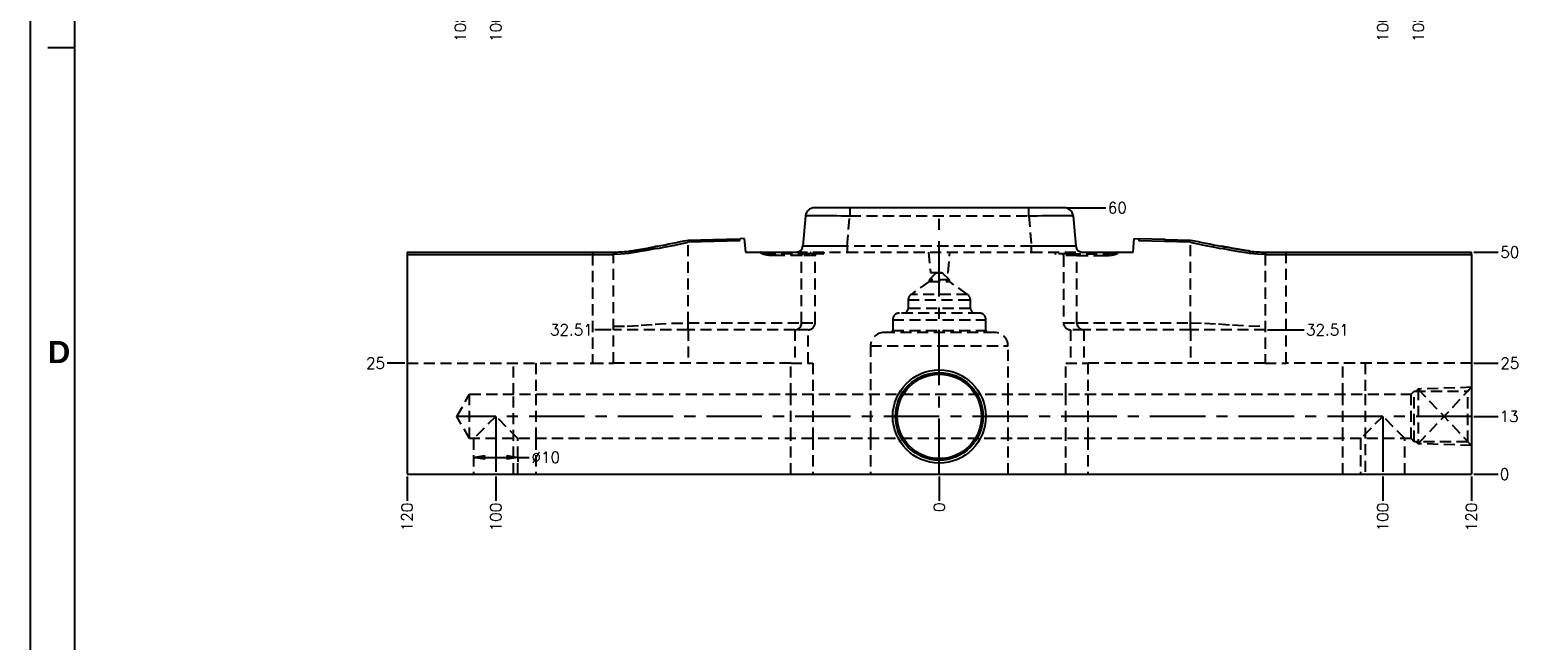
# Model space of a CAD drawing. Extents: x 2651 to 11825, y -3833 to 1075.
# Tile 8 of 256: x 2651 to 2991, y -3421 to -3283. Entities that reach past the tile are written whole.
import ezdxf

# ---------------------------------------------------------------- set-up
doc = ezdxf.new("R2010")
doc.units = 0
doc.header["$LTSCALE"] = 10
doc.linetypes.add('CENTER', pattern=[2, 1.25, -0.25, 0.25, -0.25])
doc.linetypes.add('HIDDEN', pattern=[0.375, 0.25, -0.125])
doc.layers.get('0').update_dxf_attribs({"linetype": 'CONTINUOUS'})
doc.layers.get('Defpoints').update_dxf_attribs({"linetype": 'CONTINUOUS'})
for name, color, linetype in [('BOX', 4, 'CONTINUOUS'), ('CEN', 1, 'CENTER'), ('COOL', 150, 'HIDDEN'), ('DIM', 3, 'CONTINUOUS'), ('LAYER_100', 7, 'CONTINUOUS')]:
    doc.layers.add(name, color=color, linetype=linetype)
doc.styles.get("Standard").update_dxf_attribs({"font": 'romans.shx'})
doc.dimstyles.new('1-1', dxfattribs={"dimtxt": 2.5, "dimasz": 2.5, "dimexe": 1, "dimexo": 0.5, "dimtad": 0, "dimrnd": 1.38778e-17, "dimzin": 9, "dimdsep": 46, "dimtxsty": 'Standard', "dimblk": 'CLOSED', "dimcen": 0, "dimclrd": 3, "dimclre": 3, "dimclrt": 3, "dimazin": 2, "dimtfac": 0.75, "dimtofl": 0, "dimtmove": 0, "dimatfit": 3, "dimfxl": 0, "dimtolj": 1, "dimarcsym": 0})

# ---------------------------------------------------------------- blocks, each defined once
blk = doc.blocks.new('*D560')
at = {"layer": 'Defpoints', "color": 0}
for p in [(2855.68, -3173.36), (2955.68, -3254.36), (2955.68, -3279.13)]:
    blk.add_point(p, dxfattribs=at)
at = {"layer": 'DIM', "color": 3, "lineweight": -2}
blk.add_line((2955.68, -3254.86), (2955.68, -3279.13), dxfattribs=at)
at = {"layer": 'DIM', "color": 3, "insert": (2955.68, -3282.8), "char_height": 2.5, "attachment_point": 5, "rotation": 90}
blk.add_mtext('\\A1;100', dxfattribs=at)
blk = doc.blocks.new('_Closed')
at = {"color": 0, "linetype": 'ByBlock', "lineweight": -2}
for p, q in [((-1, 0.17), (0, 0)), ((-1, 0.17), (-1, -0.17)), ((0, 0), (-1, -0.17)), ((0, 0), (-1, 0))]:
    blk.add_line(p, q, dxfattribs=at)
blk = doc.blocks.new('*D561')
at = {"layer": 'Defpoints', "color": 0}
for p in [(2855.68, -3173.36), (2963.68, -3234.08), (2963.68, -3279.13)]:
    blk.add_point(p, dxfattribs=at)
at = {"layer": 'DIM', "color": 3, "lineweight": -2}
blk.add_line((2963.68, -3234.58), (2963.68, -3279.13), dxfattribs=at)
at = {"layer": 'DIM', "color": 3, "insert": (2963.68, -3282.8), "char_height": 2.5, "attachment_point": 5, "rotation": 90}
blk.add_mtext('\\A1;108', dxfattribs=at)
blk = doc.blocks.new('*D563')
at = {"layer": 'Defpoints', "color": 0}
for p in [(2855.68, -3173.36), (2755.68, -3254.36), (2755.68, -3279.13)]:
    blk.add_point(p, dxfattribs=at)
at = {"layer": 'DIM', "color": 3, "lineweight": -2}
blk.add_line((2755.68, -3254.86), (2755.68, -3279.13), dxfattribs=at)
at = {"layer": 'DIM', "color": 3, "insert": (2755.68, -3282.8), "char_height": 2.5, "attachment_point": 5, "rotation": 90}
blk.add_mtext('\\A1;100', dxfattribs=at)
blk = doc.blocks.new('*D564')
at = {"layer": 'Defpoints', "color": 0}
for p in [(2855.68, -3173.36), (2747.68, -3234.08), (2747.68, -3279.13)]:
    blk.add_point(p, dxfattribs=at)
at = {"layer": 'DIM', "color": 3, "lineweight": -2}
blk.add_line((2747.68, -3234.58), (2747.68, -3279.13), dxfattribs=at)
at = {"layer": 'DIM', "color": 3, "insert": (2747.68, -3282.8), "char_height": 2.5, "attachment_point": 5, "rotation": 90}
blk.add_mtext('\\A1;108', dxfattribs=at)
blk = doc.blocks.new('*D570')
at = {"layer": 'Defpoints', "color": 0}
for p in [(2855.68, -3383.36), (2855.68, -3383.36), (2855.68, -3389.36)]:
    blk.add_point(p, dxfattribs=at)
at = {"layer": 'DIM', "color": 3, "lineweight": -2}
blk.add_line((2855.68, -3383.86), (2855.68, -3389.36), dxfattribs=at)
at = {"layer": 'DIM', "color": 3, "insert": (2855.68, -3390.82), "char_height": 2.5, "attachment_point": 5, "rotation": 90}
blk.add_mtext('\\A1;0', dxfattribs=at)
blk = doc.blocks.new('*D571')
at = {"layer": 'Defpoints', "color": 0}
for p in [(2755.68, -3383.36), (2855.68, -3383.36), (2755.68, -3389.36)]:
    blk.add_point(p, dxfattribs=at)
at = {"layer": 'DIM', "color": 3, "lineweight": -2}
blk.add_line((2755.68, -3383.86), (2755.68, -3389.36), dxfattribs=at)
at = {"layer": 'DIM', "color": 3, "insert": (2755.68, -3393.02), "char_height": 2.5, "attachment_point": 5, "rotation": 90}
blk.add_mtext('\\A1;100', dxfattribs=at)
blk = doc.blocks.new('*D572')
at = {"layer": 'Defpoints', "color": 0}
for p in [(2735.68, -3383.36), (2855.68, -3383.36), (2735.68, -3389.36)]:
    blk.add_point(p, dxfattribs=at)
at = {"layer": 'DIM', "color": 3, "lineweight": -2}
blk.add_line((2735.68, -3383.86), (2735.68, -3389.36), dxfattribs=at)
at = {"layer": 'DIM', "color": 3, "insert": (2735.68, -3393.02), "char_height": 2.5, "attachment_point": 5, "rotation": 90}
blk.add_mtext('\\A1;120', dxfattribs=at)
blk = doc.blocks.new('*D573')
at = {"layer": 'Defpoints', "color": 0}
for p in [(2855.68, -3383.36), (2955.68, -3383.36), (2955.68, -3389.36)]:
    blk.add_point(p, dxfattribs=at)
at = {"layer": 'DIM', "color": 3, "lineweight": -2}
blk.add_line((2955.68, -3383.86), (2955.68, -3389.36), dxfattribs=at)
at = {"layer": 'DIM', "color": 3, "insert": (2955.68, -3393.02), "char_height": 2.5, "attachment_point": 5, "rotation": 90}
blk.add_mtext('\\A1;100', dxfattribs=at)
blk = doc.blocks.new('*D574')
at = {"layer": 'Defpoints', "color": 0}
for p in [(2855.68, -3383.36), (2975.68, -3383.36), (2975.68, -3389.36)]:
    blk.add_point(p, dxfattribs=at)
at = {"layer": 'DIM', "color": 3, "lineweight": -2}
blk.add_line((2975.68, -3383.86), (2975.68, -3389.36), dxfattribs=at)
at = {"layer": 'DIM', "color": 3, "insert": (2975.68, -3393.02), "char_height": 2.5, "attachment_point": 5, "rotation": 90}
blk.add_mtext('\\A1;120', dxfattribs=at)
blk = doc.blocks.new('*D575')
at = {"layer": 'Defpoints', "color": 0}
for p in [(2855.68, -3383.36), (2975.68, -3383.36), (2981.68, -3383.36)]:
    blk.add_point(p, dxfattribs=at)
at = {"layer": 'DIM', "color": 3, "lineweight": -2}
blk.add_line((2976.18, -3383.36), (2981.68, -3383.36), dxfattribs=at)
at = {"layer": 'DIM', "color": 3, "insert": (2983.14, -3383.36), "char_height": 2.5, "attachment_point": 5}
blk.add_mtext('\\A1;0', dxfattribs=at)
blk = doc.blocks.new('*D576')
at = {"layer": 'Defpoints', "color": 0}
for p in [(2975.68, -3370.36), (2981.68, -3370.36), (2855.68, -3383.36)]:
    blk.add_point(p, dxfattribs=at)
at = {"layer": 'DIM', "color": 3, "lineweight": -2}
blk.add_line((2976.18, -3370.36), (2981.68, -3370.36), dxfattribs=at)
at = {"layer": 'DIM', "color": 3, "insert": (2984.15, -3370.36), "char_height": 2.5, "attachment_point": 5}
blk.add_mtext('\\A1;13', dxfattribs=at)
blk = doc.blocks.new('*D577')
at = {"layer": 'Defpoints', "color": 0}
for p in [(2975.68, -3358.36), (2981.68, -3358.36), (2855.68, -3383.36)]:
    blk.add_point(p, dxfattribs=at)
at = {"layer": 'DIM', "color": 3, "lineweight": -2}
blk.add_line((2976.18, -3358.36), (2981.68, -3358.36), dxfattribs=at)
at = {"layer": 'DIM', "color": 3, "insert": (2984.33, -3358.36), "char_height": 2.5, "attachment_point": 5}
blk.add_mtext('\\A1;25', dxfattribs=at)
blk = doc.blocks.new('*D578')
at = {"layer": 'Defpoints', "color": 0}
for p in [(2975.68, -3333.36), (2981.68, -3333.36), (2855.68, -3383.36)]:
    blk.add_point(p, dxfattribs=at)
at = {"layer": 'DIM', "color": 3, "lineweight": -2}
blk.add_line((2976.18, -3333.36), (2981.68, -3333.36), dxfattribs=at)
at = {"layer": 'DIM', "color": 3, "insert": (2984.33, -3333.36), "char_height": 2.5, "attachment_point": 5}
blk.add_mtext('\\A1;50', dxfattribs=at)
blk = doc.blocks.new('*D579')
at = {"layer": 'Defpoints', "color": 0}
for p in [(2929.18, -3350.85), (2937.93, -3350.85), (2855.68, -3383.36)]:
    blk.add_point(p, dxfattribs=at)
at = {"layer": 'DIM', "color": 3, "lineweight": -2}
blk.add_line((2929.68, -3350.85), (2937.93, -3350.85), dxfattribs=at)
at = {"layer": 'DIM', "color": 3, "insert": (2943.2, -3350.85), "char_height": 2.5, "attachment_point": 5}
blk.add_mtext('\\A1;32.51', dxfattribs=at)
blk = doc.blocks.new('*D580')
at = {"layer": 'Defpoints', "color": 0}
for p in [(2883.85, -3323.36), (2893.24, -3323.36), (2855.68, -3383.36)]:
    blk.add_point(p, dxfattribs=at)
at = {"layer": 'DIM', "color": 3, "lineweight": -2}
blk.add_line((2884.35, -3323.36), (2893.24, -3323.36), dxfattribs=at)
at = {"layer": 'DIM', "color": 3, "insert": (2895.83, -3323.36), "char_height": 2.5, "attachment_point": 5}
blk.add_mtext('\\A1;60', dxfattribs=at)
blk = doc.blocks.new('*D581')
at = {"layer": 'Defpoints', "color": 0}
for p in [(2731.22, -3358.36), (2735.68, -3358.36), (2855.68, -3383.36)]:
    blk.add_point(p, dxfattribs=at)
at = {"layer": 'DIM', "color": 3, "lineweight": -2}
blk.add_line((2735.18, -3358.36), (2731.22, -3358.36), dxfattribs=at)
at = {"layer": 'DIM', "color": 3, "insert": (2728.57, -3358.36), "char_height": 2.5, "attachment_point": 5}
blk.add_mtext('\\A1;25', dxfattribs=at)
blk = doc.blocks.new('*D582')
at = {"layer": 'Defpoints', "color": 0}
for p in [(2777.99, -3350.85), (2782.19, -3350.85), (2855.68, -3383.36)]:
    blk.add_point(p, dxfattribs=at)
at = {"layer": 'DIM', "color": 3, "lineweight": -2}
blk.add_line((2781.69, -3350.85), (2777.99, -3350.85), dxfattribs=at)
at = {"layer": 'DIM', "color": 3, "insert": (2772.73, -3350.85), "char_height": 2.5, "attachment_point": 5}
blk.add_mtext('\\A1;32.51', dxfattribs=at)
blk = doc.blocks.new('*D583')
at = {"layer": 'Defpoints', "color": 0}
for p in [(2750.68, -3379.36), (2750.68, -3379.58), (2760.68, -3379.36)]:
    blk.add_point(p, dxfattribs=at)
at = {"layer": 'DIM', "color": 3, "lineweight": -2}
for p, q in [((2750.68, -3379.86), (2750.68, -3380.58)), ((2753.18, -3379.58), (2758.18, -3379.58)), ((2760.68, -3379.58), (2763.18, -3379.58)), ((2760.68, -3379.86), (2760.68, -3380.58))]:
    blk.add_line(p, q, dxfattribs=at)
at = {"layer": 'DIM', "color": 3, "lineweight": -2, "xscale": 2.5, "yscale": 2.5, "zscale": 2.5, "rotation": 180}
blk.add_blockref('_Closed', (2750.68, -3379.58), dxfattribs=at)
at = {"layer": 'DIM', "color": 3, "lineweight": -2, "xscale": 2.5, "yscale": 2.5, "zscale": 2.5}
blk.add_blockref('_Closed', (2760.68, -3379.58), dxfattribs=at)
at = {"layer": 'DIM', "color": 3, "insert": (2766.96, -3379.58), "char_height": 2.5, "attachment_point": 5}
blk.add_mtext('\\A1;%%c10', dxfattribs=at)
blk = doc.blocks.new('dg')
at = {"color": 4}
blk.add_line((10, 546), (4, 546), dxfattribs=at)
at = {"layer": 'BOX', "color": 3}
for points in [[(0, 0), (1140, 0), (1140, 820), (0, 820)], [(10, 10), (1130, 10), (1130, 810), (10, 810)]]:
    blk.add_lwpolyline(points, close=True, dxfattribs=at)
at = {"color": 4, "insert": (4, 480), "char_height": 5, "attachment_point": 1}
blk.add_mtext_dynamic_manual_height_columns('{\\fArial|b1|i0|c0|p34;\\C6;D}', width=6, gutter_width=12.5, heights=[0], dxfattribs=at)

msp = doc.modelspace()

# ---------------------------------------------------------------- linework, layer by layer
at = {"layer": 'CEN'}
msp.add_line((2855.684, -3383.358), (2855.684, -3323.358), dxfattribs=at)
at = {"layer": 'COOL'}
for p, q in [((2749.783, -3375.358), (2749.783, -3365.358)), ((2755.684, -3370.358), (2750.684, -3375.358)), ((2760.684, -3375.358), (2755.684, -3370.358)), ((2955.684, -3370.358), (2950.684, -3375.358)), ((2960.684, -3375.358), (2955.684, -3370.358)), ((2750.684, -3375.358), (2750.684, -3383.358)), ((2760.684, -3383.358), (2760.684, -3375.358)), ((2950.684, -3375.358), (2950.684, -3383.358)), ((2960.684, -3383.358), (2960.684, -3375.358))]:
    msp.add_line(p, q, dxfattribs=at)
at = {"layer": 'COOL', "color": 1, "linetype": 'CENTER'}
for p, q in [((2975.684, -3370.358), (2746.896, -3370.358)), ((2755.684, -3370.358), (2755.684, -3383.358)), ((2955.684, -3370.358), (2955.684, -3383.358))]:
    msp.add_line(p, q, dxfattribs=at)
at = {"layer": 'COOL'}
for points in [[(2962.09, -3375.358), (2749.783, -3375.358), (2746.896, -3370.358), (2749.783, -3365.358), (2962.09, -3365.358)], [(2962.79, -3376.058), (2962.09, -3375.358), (2962.09, -3365.358), (2962.79, -3364.658)], [(2974.834, -3376.058), (2962.79, -3376.058), (2962.79, -3364.658), (2974.834, -3364.658)], [(2975.684, -3363.808), (2963.684, -3364.211), (2963.237, -3364.658)], [(2975.684, -3376.908), (2963.684, -3364.211), (2963.684, -3376.505), (2975.684, -3363.808)], [(2975.684, -3376.908), (2974.834, -3376.058), (2974.834, -3364.658), (2975.684, -3363.808)], [(2975.684, -3376.908), (2963.684, -3376.505), (2963.237, -3376.058)]]:
    msp.add_lwpolyline(points, dxfattribs=at)
at = {"layer": 'LAYER_100', "color": 0, "linetype": 'Continuous'}
for p, q in [((2883.851, -3323.358), (2827.517, -3323.358)), ((2825.524, -3325.184), (2824.929, -3331.989)), ((2885.844, -3325.184), (2886.439, -3331.989)), ((2799.032, -3330.635), (2804.671, -3330.487)), ((2810.671, -3330.83), (2799.091, -3331.133)), ((2804.671, -3330.507), (2810.671, -3330.35)), ((2804.671, -3330.487), (2804.671, -3330.987)), ((2811.719, -3330.302), (2810.671, -3330.33)), ((2810.671, -3330.83), (2810.671, -3330.33)), ((2811.719, -3330.302), (2811.986, -3333.358)), ((2899.382, -3333.358), (2899.65, -3330.302)), ((2899.65, -3330.302), (2900.697, -3330.33)), ((2900.697, -3330.33), (2900.697, -3330.83)), ((2906.697, -3330.507), (2900.697, -3330.35)), ((2912.278, -3331.133), (2900.697, -3330.83)), ((2906.697, -3330.487), (2912.336, -3330.635)), ((2906.697, -3330.987), (2906.697, -3330.487)), ((2735.684, -3333.358), (2782.192, -3333.358)), ((2735.684, -3333.358), (2735.684, -3333.858)), ((2735.684, -3333.858), (2735.684, -3383.358)), ((2735.684, -3333.858), (2782.192, -3333.858)), ((2785.568, -3333.137), (2785.568, -3333.641)), ((2792.118, -3332.022), (2791.568, -3332.122)), ((2791.568, -3332.631), (2791.568, -3332.122)), ((2811.986, -3333.358), (2823.435, -3333.358)), ((2887.933, -3333.358), (2899.382, -3333.358)), ((2919.8, -3332.122), (2919.25, -3332.022)), ((2919.8, -3332.122), (2919.8, -3332.631)), ((2925.8, -3333.641), (2925.8, -3333.137)), ((2929.176, -3333.358), (2975.684, -3333.358)), ((2929.176, -3333.858), (2975.684, -3333.858)), ((2975.684, -3333.858), (2975.684, -3333.358)), ((2975.684, -3333.858), (2975.684, -3383.358)), ((2735.684, -3383.358), (2975.684, -3383.358))]:
    msp.add_line(p, q, dxfattribs=at)
at = {"layer": 'LAYER_100', "color": 6, "linetype": 'HIDDEN'}
for p, q in [((2835.486, -3323.358), (2835.486, -3325.184)), ((2875.882, -3325.184), (2875.882, -3323.358)), ((2834.891, -3331.989), (2835.486, -3325.184)), ((2835.486, -3325.184), (2875.882, -3325.184)), ((2875.882, -3325.184), (2876.477, -3331.989)), ((2799.032, -3349.291), (2799.032, -3330.635)), ((2912.336, -3349.291), (2912.336, -3330.635)), ((2777.453, -3333.358), (2777.453, -3333.858)), ((2777.453, -3333.858), (2777.453, -3358.358)), ((2782.192, -3333.858), (2782.192, -3333.358)), ((2782.192, -3358.358), (2782.192, -3333.858)), ((2824.636, -3334.135), (2818.545, -3334.135)), ((2826.3, -3333.747), (2818.838, -3333.747)), ((2823.435, -3333.358), (2834.891, -3333.358)), ((2827.677, -3334.135), (2824.636, -3334.135)), ((2824.636, -3349.291), (2824.636, -3334.135)), ((2829.361, -3333.747), (2826.3, -3333.747)), ((2827.677, -3349.291), (2827.677, -3334.135)), ((2834.891, -3331.989), (2834.891, -3333.358)), ((2876.477, -3331.989), (2834.891, -3331.989)), ((2834.891, -3333.358), (2876.477, -3333.358)), ((2853.28, -3333.358), (2853.684, -3337.978)), ((2857.684, -3337.978), (2858.088, -3333.358)), ((2876.477, -3333.358), (2876.477, -3331.989)), ((2876.477, -3333.358), (2887.933, -3333.358)), ((2885.068, -3333.747), (2882.007, -3333.747)), ((2886.732, -3334.135), (2883.691, -3334.135)), ((2883.691, -3334.135), (2883.691, -3349.291)), ((2885.068, -3333.747), (2892.53, -3333.747)), ((2886.732, -3334.135), (2892.823, -3334.135)), ((2886.732, -3349.291), (2886.732, -3334.135)), ((2929.176, -3333.358), (2929.176, -3333.858)), ((2929.176, -3333.858), (2929.176, -3358.358)), ((2933.915, -3333.858), (2933.915, -3333.358)), ((2933.915, -3358.358), (2933.915, -3333.858)), ((2854.934, -3338.078), (2853.409, -3339.603)), ((2853.684, -3337.978), (2857.684, -3337.978)), ((2854.934, -3337.978), (2854.934, -3338.078)), ((2856.434, -3338.078), (2854.934, -3338.078)), ((2856.434, -3338.078), (2856.434, -3337.978)), ((2857.959, -3339.603), (2856.434, -3338.078)), ((2853.409, -3340.001), (2849.319, -3342.866)), ((2853.409, -3339.603), (2853.409, -3340.001)), ((2857.959, -3339.603), (2853.409, -3339.603)), ((2853.409, -3340.001), (2857.959, -3340.001)), ((2857.959, -3340.001), (2857.959, -3339.603)), ((2862.049, -3342.866), (2857.959, -3340.001)), ((2848.679, -3344.094), (2848.679, -3346.078)), ((2848.679, -3344.094), (2862.689, -3344.094)), ((2862.049, -3342.866), (2849.319, -3342.866)), ((2862.689, -3346.078), (2862.689, -3344.094)), ((2845.184, -3348.578), (2866.184, -3348.578)), ((2845.184, -3348.578), (2845.184, -3350.978)), ((2864.684, -3347.078), (2846.684, -3347.078)), ((2848.679, -3346.078), (2848.102, -3347.078)), ((2862.689, -3346.078), (2848.679, -3346.078)), ((2863.266, -3347.078), (2862.689, -3346.078)), ((2866.184, -3350.978), (2866.184, -3348.578)), ((2799.032, -3350.846), (2782.192, -3350.846)), ((2799.032, -3350.846), (2799.032, -3349.291)), ((2799.032, -3349.291), (2824.636, -3349.291)), ((2823.099, -3350.846), (2799.032, -3350.846)), ((2799.032, -3350.846), (2799.032, -3358.358)), ((2826.123, -3350.846), (2823.099, -3350.846)), ((2823.099, -3350.846), (2823.099, -3358.358)), ((2824.636, -3349.291), (2827.677, -3349.291)), ((2826.123, -3358.358), (2826.123, -3350.846)), ((2868.184, -3351.478), (2843.184, -3351.478)), ((2845.184, -3350.978), (2844.895, -3351.478)), ((2845.184, -3350.978), (2866.184, -3350.978)), ((2866.473, -3351.478), (2866.184, -3350.978)), ((2883.691, -3349.291), (2886.732, -3349.291)), ((2888.269, -3350.846), (2885.245, -3350.846)), ((2885.245, -3350.846), (2885.245, -3358.358)), ((2886.732, -3349.291), (2912.336, -3349.291)), ((2912.336, -3350.846), (2888.269, -3350.846)), ((2888.269, -3350.846), (2888.269, -3358.358)), ((2912.336, -3350.846), (2912.336, -3349.291)), ((2929.176, -3350.846), (2912.336, -3350.846)), ((2912.336, -3350.846), (2912.336, -3358.358)), ((2840.184, -3354.478), (2871.184, -3354.478)), ((2840.184, -3354.478), (2840.184, -3365.358)), ((2871.184, -3365.358), (2871.184, -3354.478)), ((2735.684, -3358.358), (2777.453, -3358.358)), ((2759.684, -3365.358), (2759.684, -3358.358)), ((2764.684, -3358.358), (2764.684, -3365.358)), ((2777.453, -3358.358), (2782.192, -3358.358)), ((2822.184, -3358.358), (2782.192, -3358.358)), ((2822.184, -3365.358), (2822.184, -3358.358)), ((2822.184, -3358.358), (2827.184, -3358.358)), ((2827.184, -3358.358), (2827.184, -3365.358)), ((2884.184, -3365.358), (2884.184, -3358.358)), ((2884.184, -3358.358), (2889.184, -3358.358)), ((2889.184, -3358.358), (2889.184, -3365.358)), ((2929.176, -3358.358), (2889.184, -3358.358)), ((2929.176, -3358.358), (2933.915, -3358.358)), ((2975.684, -3358.358), (2933.915, -3358.358)), ((2946.684, -3365.358), (2946.684, -3358.358)), ((2951.684, -3358.358), (2951.684, -3365.358)), ((2759.684, -3383.358), (2759.684, -3365.358)), ((2764.684, -3365.358), (2764.684, -3375.358)), ((2822.184, -3375.358), (2822.184, -3365.358)), ((2827.184, -3365.358), (2827.184, -3375.358)), ((2840.184, -3365.358), (2840.184, -3375.358)), ((2871.184, -3375.358), (2871.184, -3365.358)), ((2884.184, -3375.358), (2884.184, -3365.358)), ((2889.184, -3365.358), (2889.184, -3375.358)), ((2946.684, -3375.358), (2946.684, -3365.358)), ((2951.684, -3365.358), (2951.684, -3383.358)), ((2764.684, -3375.358), (2764.684, -3383.358)), ((2822.184, -3383.358), (2822.184, -3375.358)), ((2827.184, -3375.358), (2827.184, -3383.358)), ((2840.184, -3375.358), (2840.184, -3383.358)), ((2871.184, -3383.358), (2871.184, -3375.358)), ((2884.184, -3383.358), (2884.184, -3375.358)), ((2889.184, -3375.358), (2889.184, -3383.358)), ((2946.684, -3383.358), (2946.684, -3375.358))]:
    msp.add_line(p, q, dxfattribs=at)
for points in [[(2825.524, -3325.184, 0), (2825.573, -3325.168, 0), (2825.717, -3325.153, 0), (2825.955, -3325.141, 0), (2826.284, -3325.131, 0), (2826.702, -3325.123, 0), (2827.204, -3325.117, 0), (2827.787, -3325.114, 0), (2828.444, -3325.112, 0), (2829.169, -3325.114, 0), (2829.955, -3325.117, 0), (2830.794, -3325.123, 0), (2831.678, -3325.131, 0), (2832.598, -3325.141, 0), (2833.546, -3325.153, 0), (2834.511, -3325.168, 0), (2835.486, -3325.184, 0)], [(2875.882, -3325.184, 0), (2876.857, -3325.168, 0), (2877.823, -3325.153, 0), (2878.77, -3325.141, 0), (2879.691, -3325.131, 0), (2880.575, -3325.123, 0), (2881.414, -3325.117, 0), (2882.199, -3325.114, 0), (2882.924, -3325.112, 0), (2883.581, -3325.114, 0), (2884.164, -3325.117, 0), (2884.666, -3325.123, 0), (2885.084, -3325.131, 0), (2885.413, -3325.141, 0), (2885.651, -3325.153, 0), (2885.795, -3325.168, 0), (2885.844, -3325.184, 0)], [(2818.545, -3334.135, 0), (2818.125, -3334.128, 0), (2817.759, -3334.113, 0), (2817.344, -3334.08, 0), (2816.937, -3334.032, 0), (2816.78, -3334.009, 0), (2816.629, -3333.983, 0), (2816.484, -3333.956, 0), (2816.345, -3333.926, 0), (2816.213, -3333.895, 0), (2816.087, -3333.861, 0), (2815.972, -3333.826, 0), (2815.865, -3333.789, 0), (2815.767, -3333.752, 0), (2815.679, -3333.713, 0), (2815.601, -3333.673, 0), (2815.532, -3333.632, 0), (2815.501, -3333.611, 0), (2815.473, -3333.589, 0), (2815.447, -3333.567, 0), (2815.424, -3333.545, 0), (2815.403, -3333.523, 0), (2815.384, -3333.5, 0), (2815.372, -3333.483, 0), (2815.361, -3333.466, 0), (2815.352, -3333.448, 0), (2815.344, -3333.431, 0), (2815.338, -3333.416, 0), (2815.334, -3333.402, 0), (2815.33, -3333.387, 0), (2815.327, -3333.373, 0), (2815.326, -3333.358, 0)], [(2815.386, -3333.358, 0), (2815.387, -3333.361, 0), (2815.387, -3333.365, 0), (2815.388, -3333.368, 0), (2815.39, -3333.371, 0), (2815.391, -3333.375, 0), (2815.393, -3333.379, 0), (2815.396, -3333.383, 0), (2815.399, -3333.387, 0), (2815.402, -3333.391, 0), (2815.408, -3333.398, 0), (2815.416, -3333.405, 0), (2815.424, -3333.411, 0), (2815.432, -3333.418, 0), (2815.442, -3333.424, 0), (2815.465, -3333.438, 0), (2815.491, -3333.451, 0), (2815.521, -3333.464, 0), (2815.555, -3333.476, 0), (2815.592, -3333.489, 0), (2815.834, -3333.55, 0), (2816.165, -3333.606, 0), (2816.476, -3333.643, 0), (2816.684, -3333.663, 0), (2816.911, -3333.682, 0), (2817.155, -3333.698, 0), (2817.304, -3333.707, 0), (2817.465, -3333.715, 0), (2817.637, -3333.723, 0), (2817.82, -3333.73, 0), (2818.014, -3333.736, 0), (2818.311, -3333.742, 0), (2818.546, -3333.745, 0), (2818.721, -3333.746, 0), (2818.838, -3333.747, 0)], [(2818.838, -3333.747, 0), (2818.787, -3333.752, 0), (2818.738, -3333.77, 0), (2818.691, -3333.799, 0), (2818.65, -3333.837, 0), (2818.614, -3333.885, 0), (2818.584, -3333.941, 0), (2818.563, -3334.002, 0), (2818.55, -3334.068, 0), (2818.545, -3334.135, 0)], [(2825.02, -3333.747, 0), (2824.953, -3333.752, 0), (2824.888, -3333.77, 0), (2824.828, -3333.799, 0), (2824.773, -3333.837, 0), (2824.726, -3333.885, 0), (2824.687, -3333.941, 0), (2824.659, -3334.002, 0), (2824.642, -3334.068, 0), (2824.636, -3334.135, 0)], [(2834.891, -3331.989, 0), (2833.916, -3332.001, 0), (2832.95, -3332.011, 0), (2832.001, -3332.021, 0), (2831.079, -3332.028, 0), (2830.193, -3332.034, 0), (2829.352, -3332.039, 0), (2828.564, -3332.041, 0), (2827.838, -3332.042, 0), (2827.18, -3332.041, 0), (2826.597, -3332.039, 0), (2826.095, -3332.034, 0), (2825.678, -3332.028, 0), (2825.351, -3332.021, 0), (2825.116, -3332.011, 0), (2824.975, -3332.001, 0), (2824.929, -3331.989, 0)], [(2826.684, -3333.358, 0), (2826.683, -3333.39, 0), (2826.679, -3333.422, 0), (2826.672, -3333.455, 0), (2826.662, -3333.487, 0), (2826.651, -3333.516, 0), (2826.636, -3333.546, 0), (2826.619, -3333.574, 0), (2826.6, -3333.601, 0), (2826.579, -3333.625, 0), (2826.556, -3333.648, 0), (2826.531, -3333.669, 0), (2826.504, -3333.687, 0), (2826.476, -3333.703, 0), (2826.447, -3333.717, 0), (2826.416, -3333.728, 0), (2826.385, -3333.737, 0), (2826.363, -3333.741, 0), (2826.341, -3333.744, 0), (2826.321, -3333.746, 0), (2826.3, -3333.747, 0)], [(2886.439, -3331.989, 0), (2886.393, -3332.001, 0), (2886.252, -3332.011, 0), (2886.017, -3332.021, 0), (2885.69, -3332.028, 0), (2885.273, -3332.034, 0), (2884.771, -3332.039, 0), (2884.189, -3332.041, 0), (2883.531, -3332.042, 0), (2882.804, -3332.041, 0), (2882.016, -3332.039, 0), (2881.175, -3332.034, 0), (2880.289, -3332.028, 0), (2879.367, -3332.021, 0), (2878.418, -3332.011, 0), (2877.452, -3332.001, 0), (2876.477, -3331.989, 0)], [(2884.684, -3333.358, 0), (2884.685, -3333.388, 0), (2884.689, -3333.419, 0), (2884.695, -3333.449, 0), (2884.703, -3333.478, 0), (2884.713, -3333.507, 0), (2884.726, -3333.534, 0), (2884.741, -3333.561, 0), (2884.757, -3333.586, 0), (2884.776, -3333.61, 0), (2884.797, -3333.633, 0), (2884.819, -3333.653, 0), (2884.842, -3333.672, 0), (2884.868, -3333.689, 0), (2884.894, -3333.704, 0), (2884.921, -3333.717, 0), (2884.95, -3333.728, 0), (2884.979, -3333.736, 0), (2885.008, -3333.742, 0), (2885.038, -3333.745, 0), (2885.068, -3333.747, 0)], [(2886.348, -3333.747, 0), (2886.415, -3333.752, 0), (2886.48, -3333.77, 0), (2886.54, -3333.799, 0), (2886.595, -3333.837, 0), (2886.643, -3333.885, 0), (2886.681, -3333.941, 0), (2886.709, -3334.002, 0), (2886.727, -3334.068, 0), (2886.732, -3334.135, 0)], [(2895.982, -3333.358, 0), (2895.982, -3333.361, 0), (2895.981, -3333.365, 0), (2895.98, -3333.368, 0), (2895.978, -3333.371, 0), (2895.977, -3333.375, 0), (2895.975, -3333.379, 0), (2895.972, -3333.383, 0), (2895.969, -3333.387, 0), (2895.966, -3333.391, 0), (2895.96, -3333.398, 0), (2895.953, -3333.405, 0), (2895.945, -3333.411, 0), (2895.936, -3333.418, 0), (2895.926, -3333.424, 0), (2895.903, -3333.438, 0), (2895.877, -3333.451, 0), (2895.847, -3333.464, 0), (2895.813, -3333.476, 0), (2895.776, -3333.489, 0), (2895.534, -3333.55, 0), (2895.203, -3333.606, 0), (2894.892, -3333.643, 0), (2894.684, -3333.663, 0), (2894.458, -3333.682, 0), (2894.213, -3333.698, 0), (2894.064, -3333.707, 0), (2893.903, -3333.715, 0), (2893.731, -3333.723, 0), (2893.548, -3333.73, 0), (2893.354, -3333.736, 0), (2893.057, -3333.742, 0), (2892.822, -3333.745, 0), (2892.647, -3333.746, 0), (2892.53, -3333.747, 0)], [(2892.53, -3333.747, 0), (2892.581, -3333.752, 0), (2892.63, -3333.77, 0), (2892.677, -3333.799, 0), (2892.719, -3333.837, 0), (2892.755, -3333.885, 0), (2892.784, -3333.941, 0), (2892.805, -3334.002, 0), (2892.819, -3334.068, 0), (2892.823, -3334.135, 0)], [(2892.823, -3334.135, 0), (2893.243, -3334.128, 0), (2893.609, -3334.113, 0), (2894.024, -3334.08, 0), (2894.431, -3334.032, 0), (2894.588, -3334.009, 0), (2894.739, -3333.983, 0), (2894.884, -3333.956, 0), (2895.023, -3333.926, 0), (2895.155, -3333.895, 0), (2895.281, -3333.861, 0), (2895.397, -3333.826, 0), (2895.503, -3333.789, 0), (2895.601, -3333.752, 0), (2895.689, -3333.713, 0), (2895.767, -3333.673, 0), (2895.836, -3333.632, 0), (2895.867, -3333.611, 0), (2895.895, -3333.589, 0), (2895.921, -3333.567, 0), (2895.944, -3333.545, 0), (2895.965, -3333.523, 0), (2895.984, -3333.5, 0), (2895.996, -3333.483, 0), (2896.007, -3333.466, 0), (2896.016, -3333.448, 0), (2896.024, -3333.431, 0), (2896.03, -3333.416, 0), (2896.034, -3333.402, 0), (2896.038, -3333.387, 0), (2896.041, -3333.373, 0), (2896.043, -3333.358, 0)], [(2782.192, -3350.069, 0), (2785.335, -3349.997, 0), (2788.479, -3349.825, 0), (2791.622, -3349.61, 0), (2795.327, -3349.388, 0), (2799.032, -3349.291, 0)], [(2823.099, -3350.846, 0), (2823.366, -3350.822, 0), (2823.625, -3350.752, 0), (2823.868, -3350.638, 0), (2824.087, -3350.482, 0), (2824.276, -3350.291, 0), (2824.43, -3350.069, 0), (2824.543, -3349.823, 0), (2824.612, -3349.561, 0), (2824.636, -3349.291, 0)], [(2888.269, -3350.846, 0), (2888.002, -3350.822, 0), (2887.743, -3350.752, 0), (2887.501, -3350.638, 0), (2887.281, -3350.482, 0), (2887.092, -3350.291, 0), (2886.938, -3350.069, 0), (2886.825, -3349.823, 0), (2886.756, -3349.561, 0), (2886.732, -3349.291, 0)], [(2912.336, -3349.291, 0), (2915.48, -3349.363, 0), (2918.623, -3349.535, 0), (2921.767, -3349.75, 0), (2925.472, -3349.972, 0), (2929.176, -3350.069, 0)]]:
    msp.add_polyline3d(points, dxfattribs=at)
at = {"layer": 'LAYER_100', "color": 0, "linetype": 'Continuous'}
for points in [[(2792.207, -3332.514, 0), (2793.946, -3332.189, 0), (2795.682, -3331.844, 0), (2797.387, -3331.492, 0), (2799.091, -3331.133, 0)], [(2912.278, -3331.133, 0), (2914.009, -3331.498, 0), (2915.743, -3331.856, 0), (2917.45, -3332.195, 0), (2919.161, -3332.514, 0)], [(2792.207, -3332.514, 0), (2791.933, -3332.564, 0), (2789.313, -3333.051, 0), (2789.062, -3333.097, 0), (2787.319, -3333.395, 0), (2785.568, -3333.641, 0), (2783.883, -3333.8, 0), (2782.192, -3333.858, 0)], [(2785.568, -3333.157, 0), (2785.574, -3333.157, 0), (2785.591, -3333.155, 0), (2785.633, -3333.15, 0), (2785.695, -3333.142, 0), (2785.778, -3333.132, 0), (2785.879, -3333.119, 0), (2785.998, -3333.103, 0), (2786.134, -3333.085, 0), (2786.291, -3333.063, 0), (2786.464, -3333.039, 0), (2786.648, -3333.012, 0), (2786.844, -3332.983, 0), (2787.057, -3332.95, 0), (2787.281, -3332.915, 0), (2787.51, -3332.878, 0), (2787.746, -3332.839, 0), (2787.994, -3332.798, 0), (2788.245, -3332.754, 0), (2788.404, -3332.726, 0), (2788.564, -3332.698, 0), (2788.725, -3332.67, 0), (2788.886, -3332.641, 0), (2789.135, -3332.595, 0), (2789.38, -3332.55, 0), (2789.627, -3332.505, 0), (2789.866, -3332.46, 0), (2790.089, -3332.419, 0), (2790.302, -3332.379, 0), (2790.508, -3332.34, 0), (2790.7, -3332.304, 0), (2790.869, -3332.273, 0), (2791.022, -3332.244, 0), (2791.118, -3332.226, 0), (2791.205, -3332.21, 0), (2791.283, -3332.195, 0), (2791.38, -3332.177, 0), (2791.457, -3332.163, 0), (2791.515, -3332.152, 0), (2791.552, -3332.146, 0), (2791.564, -3332.143, 0), (2791.568, -3332.143, 0)], [(2929.176, -3333.858, 0), (2927.451, -3333.797, 0), (2925.8, -3333.641, 0), (2923.278, -3333.268, 0), (2921.538, -3332.955, 0), (2919.8, -3332.631, 0), (2919.161, -3332.514, 0)], [(2925.8, -3333.157, 0), (2925.795, -3333.157, 0), (2925.777, -3333.155, 0), (2925.735, -3333.15, 0), (2925.673, -3333.142, 0), (2925.59, -3333.132, 0), (2925.489, -3333.119, 0), (2925.37, -3333.103, 0), (2925.234, -3333.085, 0), (2925.077, -3333.063, 0), (2924.904, -3333.039, 0), (2924.721, -3333.012, 0), (2924.524, -3332.983, 0), (2924.311, -3332.95, 0), (2924.087, -3332.915, 0), (2923.858, -3332.878, 0), (2923.622, -3332.839, 0), (2923.375, -3332.798, 0), (2923.123, -3332.754, 0), (2922.964, -3332.726, 0), (2922.804, -3332.698, 0), (2922.643, -3332.67, 0), (2922.483, -3332.641, 0), (2922.233, -3332.595, 0), (2921.988, -3332.55, 0), (2921.741, -3332.505, 0), (2921.502, -3332.46, 0), (2921.279, -3332.419, 0), (2921.067, -3332.379, 0), (2920.86, -3332.34, 0), (2920.669, -3332.304, 0), (2920.499, -3332.273, 0), (2920.346, -3332.244, 0), (2920.25, -3332.226, 0), (2920.163, -3332.21, 0), (2920.085, -3332.195, 0), (2919.989, -3332.177, 0), (2919.912, -3332.163, 0), (2919.853, -3332.152, 0), (2919.816, -3332.146, 0), (2919.804, -3332.143, 0), (2919.8, -3332.143, 0)]]:
    msp.add_polyline3d(points, dxfattribs=at)
for radius in [10.5, 9.88, 9.5]:
    msp.add_circle((2855.684, -3370.358), radius, dxfattribs=at)
for centre, radius, start, end in [((2827.517, -3325.358), 2, 90, 175), ((2883.851, -3325.358), 2, 5, 90), ((2747.671, -3092.639), 243.474, 280.51847, 282.17793), ((2959.984, -3111.14), 224.606, 257.75236, 259.55123), ((2782.069, -3305.541), 27.817, 270.25252, 277.22551), ((2823.435, -3331.858), 1.5, 270, 355), ((2887.933, -3331.858), 1.5, 185, 270), ((2929.336, -3304.972), 28.387, 262.84454, 269.67743)]:
    msp.add_arc(centre, radius, start, end, dxfattribs=at)
at = {"layer": 'LAYER_100', "color": 6, "linetype": 'HIDDEN'}
for centre, radius, start, end in [((2828.066, -3334.135), 0.389, 90, 180), ((2829.361, -3333.358), 0.389, 270, 0), ((2882.007, -3333.358), 0.389, 180, 270), ((2883.302, -3334.135), 0.389, 0, 90), ((2850.179, -3344.094), 1.5, 125, 180), ((2861.189, -3344.094), 1.5, 0, 55), ((2846.684, -3348.578), 1.5, 90, 180), ((2864.684, -3348.578), 1.5, 0, 90), ((2826.123, -3349.291), 1.554, 270, 0), ((2843.184, -3354.478), 3, 90, 180), ((2868.184, -3354.478), 3, 0, 90), ((2885.245, -3349.291), 1.554, 180, 270)]:
    msp.add_arc(centre, radius, start, end, dxfattribs=at)

# ---------------------------------------------------------------- block references
at = {"layer": 'DIM'}
msp.add_blockref('dg', (2650.684, -3833.358), dxfattribs=at)

# ---------------------------------------------------------------- dimensions: what is measured, and where the dimension line sits
for feature_location, offset, dtype, origin, picture, middle in [((2747.684, -3234.076), (0, -45.059), 1, (2855.684, -3173.358), '*D564', (2747.684, -3282.796)), ((2755.684, -3254.358), (0, -24.777), 1, (2855.684, -3173.358), '*D563', (2755.684, -3282.796)), ((2955.684, -3254.358), (0, -24.777), 1, (2855.684, -3173.358), '*D560', (2955.684, -3282.796)), ((2963.684, -3234.076), (0, -45.059), 1, (2855.684, -3173.358), '*D561', (2963.684, -3282.796)), ((2883.851, -3323.358), (9.389, 0), 0, (2855.684, -3383.358), '*D580', (2895.83, -3323.358)), ((2975.684, -3333.358), (6, 0), 0, (2855.684, -3383.358), '*D578', (2984.333, -3333.358)), ((2782.192, -3350.846), (-4.197, 0), 0, (2855.684, -3383.358), '*D582', (2772.727, -3350.846)), ((2929.176, -3350.846), (8.753, 0), 0, (2855.684, -3383.358), '*D579', (2943.198, -3350.846)), ((2735.684, -3358.358), (-4.469, 0), 0, (2855.684, -3383.358), '*D581', (2728.566, -3358.358)), ((2975.684, -3358.358), (6, 0), 0, (2855.684, -3383.358), '*D577', (2984.333, -3358.358)), ((2975.684, -3370.358), (6, 0), 0, (2855.684, -3383.358), '*D576', (2984.154, -3370.358)), ((2975.684085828, -3383.357951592), (6, 0), 0, (2855.684085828, -3383.357951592), '*D575', (2983.142419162, -3383.357951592)), ((2735.684, -3383.358), (0, -6), 1, (2855.684, -3383.358), '*D572', (2735.684, -3393.019)), ((2755.684, -3383.358), (0, -6), 1, (2855.684, -3383.358), '*D571', (2755.684, -3393.019)), ((2855.684085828, -3383.357951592), (0, -6), 1, (2855.684085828, -3383.357951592), '*D570', (2855.684085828, -3390.816284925)), ((2955.684, -3383.358), (0, -6), 1, (2855.684, -3383.358), '*D573', (2955.684, -3393.019)), ((2975.684, -3383.358), (0, -6), 1, (2855.684, -3383.358), '*D574', (2975.684, -3393.019))]:
    dim = msp.add_ordinate_dim(feature_location=feature_location, offset=offset, dtype=dtype, origin=origin, dimstyle='1-1', dxfattribs=at)
    dim.commit()
    dim.dimension.update_dxf_attribs({"geometry": picture, "text_midpoint": middle})
dim = msp.add_linear_dim(base=(2750.684, -3379.584), p1=(2760.684, -3379.358), p2=(2750.684, -3379.358), text='%%c<>', dimstyle='1-1', dxfattribs=at)
dim.commit()
dim.dimension.update_dxf_attribs({"geometry": '*D583', "text_midpoint": (2766.964, -3379.584), "dimtype": 160})

doc.saveas('drawing.dxf')
